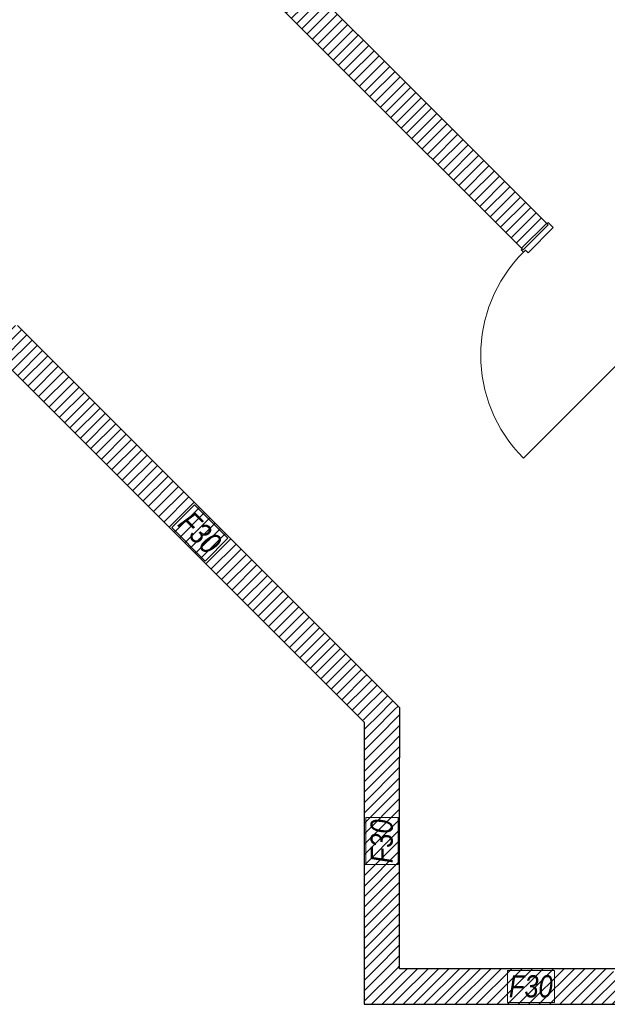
# Model space of a CAD drawing. Header units: metres. Extents: x -80 to 1923, y -189 to 69.
# Tile 20 of 256: x 35.26 to 39.24, y 39.34 to 46. Entities that reach past the tile are written whole.
import ezdxf

# ---------------------------------------------------------------- set-up
doc = ezdxf.new("R2010")
doc.units = ezdxf.units.M
doc.header["$MEASUREMENT"] = 0
doc.layers.add('10 Wand innen', color=7, linetype='Continuous')
doc.layers.add('97 Brandschutz', color=7, linetype='Continuous')
doc.styles.add('ERSTELLTER_STIL_5', font='ARIALN.TTF')
pattern_1 = [(45, (0, 0), (-0.03535534, 0.03535534), [])]

# ---------------------------------------------------------------- blocks, each defined once
blk = doc.blocks.new('Blockrahmentür 1-Fl 27_5')
at = {"layer": '10 Wand innen', "color": 7, "linetype": 'Continuous', "lineweight": 18}
for p, q in [((0.4925, 0.01), (0.4925, 0.995)), ((-0.4925, 0.01), (-0.515, 0.01)), ((-0.515, 0.01), (-0.515, 0)), ((-0.515, 0), (-0.505, 0)), ((-0.505, 0), (-0.505, -0.24)), ((-0.4925, -0.01), (-0.4925, 0.01)), ((0.4925, -0.01), (0.4925, 0.01)), ((0.4925, 0.01), (0.515, 0.01)), ((0.515, 0), (0.505, 0)), ((0.505, 0), (0.505, -0.24)), ((0.515, 0.01), (0.515, 0)), ((-0.4675, -0.01), (-0.4925, -0.01)), ((-0.4675, -0.25), (-0.4675, -0.01)), ((0.4675, -0.25), (0.4675, -0.01)), ((0.4675, -0.01), (0.4925, -0.01)), ((-0.505, -0.24), (-0.515, -0.24)), ((-0.515, -0.24), (-0.515, -0.25)), ((-0.515, -0.25), (-0.4675, -0.25)), ((0.515, -0.25), (0.4675, -0.25)), ((0.505, -0.24), (0.515, -0.24)), ((0.515, -0.24), (0.515, -0.25))]:
    blk.add_line(p, q, dxfattribs=at)
at = {"layer": '10 Wand innen', "color": 7, "linetype": 'Continuous', "lineweight": 25}
for p, q in [((-0.505, 0), (-0.505, -0.24)), ((-0.505, 0), (-0.505, -0.24)), ((0.505, 0), (0.505, -0.24)), ((0.505, 0), (0.505, -0.24))]:
    blk.add_line(p, q, dxfattribs=at)
at = {"layer": '10 Wand innen', "color": 7, "linetype": 'Continuous', "lineweight": 13}
blk.add_arc((0.4925, 0.01), 0.985, 90, 180, dxfattribs=at)

msp = doc.modelspace()

# ---------------------------------------------------------------- hatches: boundary and pattern name
at = {"layer": '10 Wand innen', "linetype": 'Continuous', "lineweight": 18, "true_color": 0x1f1f1f}
h = msp.add_hatch(dxfattribs=at)
h.set_pattern_fill('Hochlochziegel_0002', color=250, style=0, pattern_type=2)
h.set_pattern_definition(pattern_1)
h.paths.add_polyline_path([(36.4987, 46.9519), (36.1593, 46.9519), (38.6673, 44.4439), (38.837, 44.6136)])
h = msp.add_hatch(dxfattribs=at)
h.set_pattern_fill('Hochlochziegel_0002', color=250, style=0, pattern_type=2)
h.set_pattern_definition(pattern_1)
h.paths.add_polyline_path([(37.5922, 41.5876), (35.2478, 43.9319), (34.9084, 43.9319), (37.5922, 41.2481)])
h = msp.add_hatch(dxfattribs=at)
h.set_pattern_fill('Hochlochziegel_0002', color=250, style=0, pattern_type=2)
h.set_pattern_definition(pattern_1)
h.paths.add_polyline_path([(37.5922, 41.5876), (37.5922, 41.2481), (37.8322, 41.3476)])
h = msp.add_hatch(dxfattribs=at)
h.set_pattern_fill('Hochlochziegel_0002', color=250, style=0, pattern_type=2)
h.set_pattern_definition(pattern_1)
h.paths.add_polyline_path([(37.5922, 41.2481), (37.8322, 41.0081), (37.8322, 41.3476)])
h = msp.add_hatch(dxfattribs=at)
h.set_pattern_fill('Hochlochziegel_0002', color=250, style=0, pattern_type=2)
h.set_pattern_definition(pattern_1)
h.paths.add_polyline_path([(37.8322, 39.5798), (37.8322, 41.0081), (37.5922, 41.2481), (37.5922, 39.5798)])
h = msp.add_hatch(dxfattribs=at)
h.set_pattern_fill('Hochlochziegel_0002', color=250, style=0, pattern_type=2)
h.set_pattern_definition(pattern_1)
h.paths.add_polyline_path([(37.8322, 39.5798), (37.5922, 39.3398), (37.8322, 39.3398)])
h = msp.add_hatch(dxfattribs=at)
h.set_pattern_fill('Hochlochziegel_0002', color=250, style=0, pattern_type=2)
h.set_pattern_definition(pattern_1)
h.paths.add_polyline_path([(37.5922, 39.5798), (37.5922, 39.3398), (37.8322, 39.5798)])
h = msp.add_hatch(dxfattribs=at)
h.set_pattern_fill('Hochlochziegel_0002', color=250, style=0, pattern_type=2)
h.set_pattern_definition(pattern_1)
h.paths.add_polyline_path([(39.2605, 39.5798), (37.8322, 39.5798), (37.8322, 39.3398), (39.5005, 39.3398)])

# ---------------------------------------------------------------- linework, layer by layer
at = {"layer": '10 Wand innen', "color": 7, "linetype": 'Continuous', "lineweight": 25}
msp.add_line((38.6673, 44.4439), (38.837, 44.6136), dxfattribs=at)
at = {"layer": '10 Wand innen', "color": 7, "linetype": 'Continuous', "lineweight": 25, "flags": 128}
for points in [[(38.837, 44.6136), (36.2587, 47.1919)], [(36.1593, 46.9519), (38.6673, 44.4439)], [(34.9084, 43.9319), (37.5922, 41.2481)], [(37.8322, 41.3476), (35.2478, 43.9319)], [(37.8322, 41.3476), (37.8322, 41.0081)], [(37.5922, 41.2481), (37.5922, 39.3398)], [(37.8322, 39.5798), (37.8322, 41.0081)], [(39.5999, 39.5798), (37.8322, 39.5798)], [(37.5922, 39.3398), (37.8322, 39.3398)], [(37.8322, 39.3398), (39.5005, 39.3398)]]:
    msp.add_lwpolyline(points, dxfattribs=at)
at = {"layer": '97 Brandschutz', "color": 1, "linetype": 'Continuous', "lineweight": 18, "flags": 128}
for points in [[(36.2918, 42.5643), (36.5175, 42.3386), (36.6714, 42.4925), (36.4457, 42.7182), (36.2918, 42.5643)], [(37.821, 40.2846), (37.821, 40.6038), (37.6033, 40.6038), (37.6033, 40.2846), (37.821, 40.2846)], [(38.5607, 39.351), (38.88, 39.351), (38.88, 39.5686), (38.5607, 39.5686), (38.5607, 39.351)]]:
    msp.add_lwpolyline(points, close=True, dxfattribs=at)

# ---------------------------------------------------------------- block references
at = {"layer": '10 Wand innen', "color": 7, "linetype": 'Continuous', "lineweight": 18, "xscale": -1, "rotation": 135}
msp.add_blockref('Blockrahmentür 1-Fl 27_5', (39.0244, 44.0868), dxfattribs=at)

# ---------------------------------------------------------------- texts
at = {"layer": '97 Brandschutz', "color": 1, "linetype": 'Continuous', "lineweight": 18, "char_height": 0.15, "attachment_point": 1, "style": 'ERSTELLTER_STIL_5'}
for insert, rotation in [((36.4301, 42.6885), 315), ((37.6354, 40.2946), 90)]:
    msp.add_mtext('\\A1;{\\pql;\\fArial Narrow|b0|i1|c0|p0;\\W1.000000;F30}', dxfattribs=dict(at, insert=insert, rotation=rotation))
at = {"layer": '97 Brandschutz', "color": 1, "linetype": 'Continuous', "lineweight": 18, "insert": (38.5707, 39.5366), "char_height": 0.15, "attachment_point": 1, "style": 'ERSTELLTER_STIL_5'}
msp.add_mtext('\\A1;{\\pql;\\fArial Narrow|b0|i1|c0|p0;\\W1.000000;F30}', dxfattribs=at)

doc.saveas('drawing.dxf')
